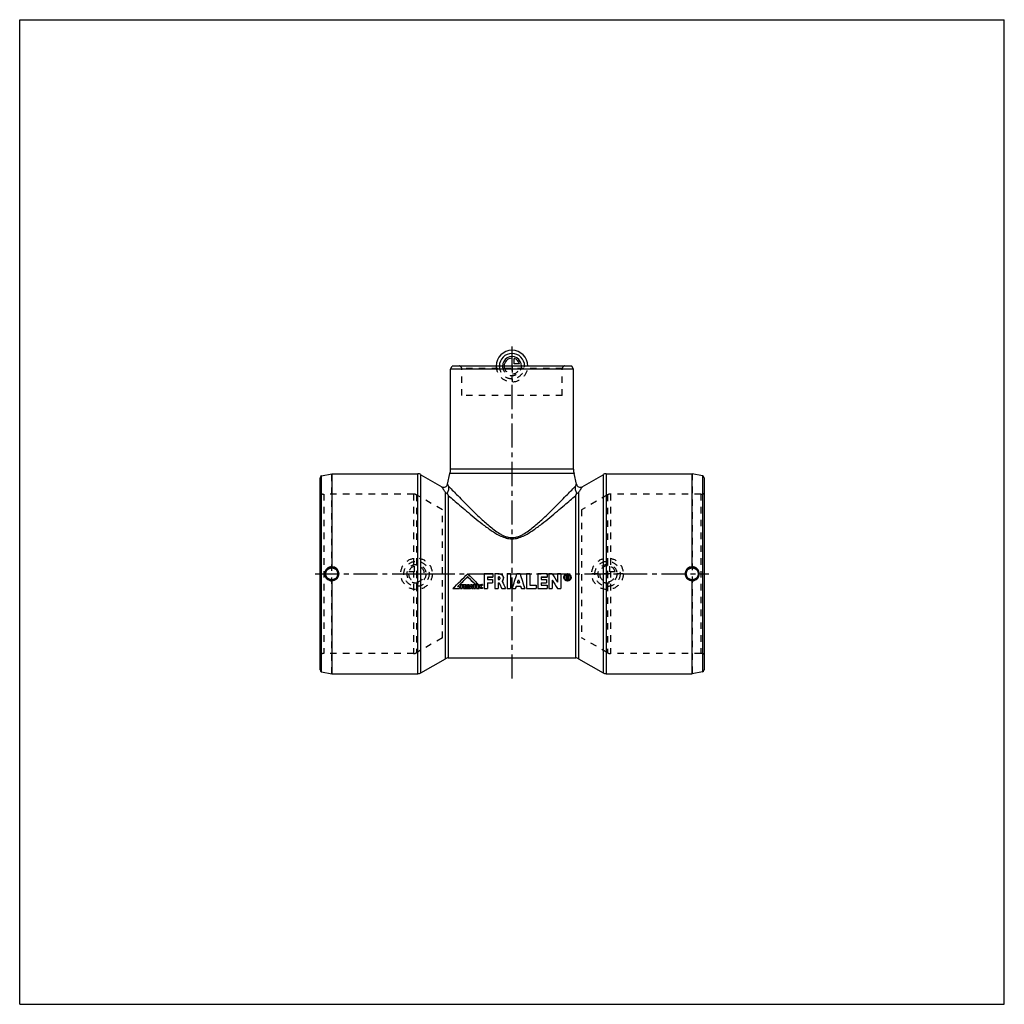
# Model space of a CAD drawing. Header units: millimetres. Extents: x 0 to 1000, y 0 to 1000.
import ezdxf

# ---------------------------------------------------------------- set-up
doc = ezdxf.new("R2010")
doc.units = ezdxf.units.MM
doc.header["$LTSCALE"] = 65.185185
doc.linetypes.add('CENTER', pattern=[0.6, 0.375, -0.075, 0.075, -0.075])
doc.linetypes.add('HIDDEN', pattern=[0.2, 0.1, -0.1])
doc.layers.get('0').update_dxf_attribs({"linetype": 'CONTINUOUS'})
for name, color, linetype in [('ACHSEN_S', 7, 'CONTINUOUS'), ('KOERPER', 7, 'CONTINUOUS'), ('KONST.EL_MIT_GEO', 7, 'CONTINUOUS'), ('KONSTR_EL', 7, 'CONTINUOUS'), ('KURVEN', 7, 'CONTINUOUS')]:
    doc.layers.add(name, color=color, linetype=linetype)

msp = doc.modelspace()

# ---------------------------------------------------------------- linework, layer by layer
at = {"color": 7, "linetype": 'Continuous'}
for p, q in [((0, 0), (0, 1000)), ((0, 1000), (1000, 1000)), ((1000, 0), (1000, 1000)), ((0, 0), (1000, 0))]:
    msp.add_line(p, q, dxfattribs=at)
at = {"layer": 'ACHSEN_S', "color": 40, "linetype": 'CENTER'}
for p, q in [((500, 330.8), (500, 668.5)), ((300, 437.2), (700, 437.2))]:
    msp.add_line(p, q, dxfattribs=at)
at = {"layer": 'KOERPER', "color": 7, "linetype": 'Continuous'}
for p, q in [((437.5, 645.2), (439.2, 648.2)), ((562.5, 645.2), (437.5, 645.2)), ((560.8, 648.2), (439.2, 648.2)), ((562.5, 645.2), (560.8, 648.2)), ((317, 538.8), (317, 444.3)), ((317, 538.8), (404.4, 538.8)), ((407.4, 537.9), (428.7, 525.6)), ((683, 444.3), (683, 538.8)), ((317, 430.2), (317, 335.8)), ((683, 335.8), (683, 430.2)), ((407.4, 336.6), (432.3, 350.9)), ((435.3, 351.8), (564.7, 351.8)), ((317, 335.8), (404.4, 335.8))]:
    msp.add_line(p, q, dxfattribs=at)
at = {"layer": 'KOERPER', "color": 8, "linetype": 'HIDDEN'}
for p, q in [((448.9, 618.2), (448.9, 645.8)), ((551.1, 618.2), (551.1, 645.8)), ((551.1, 618.2), (448.9, 618.2)), ((429.3, 502.2), (403, 517.4)), ((597, 517.4), (570.7, 502.2)), ((429.3, 372.2), (429.3, 502.2)), ((570.7, 502.2), (570.7, 372.2)), ((429.3, 372.2), (403, 357.1)), ((597, 357.1), (570.7, 372.2))]:
    msp.add_line(p, q, dxfattribs=at)
at = {"layer": 'KOERPER', "color": 7, "linetype": 'Continuous'}
for centre, start, end in [((316.9, 437.3), 89.4683, 180.0576), ((317, 437.3), 359.9441, 89.9434), ((683, 437.3), 90.0566, 180.0559), ((683.1, 437.3), 359.9424, 90.5317), ((316.9, 437.2), 179.9424, 270.5317), ((317, 437.2), 270.0566, 0.0559), ((683, 437.2), 179.9441, 269.9434), ((683.1, 437.2), 269.4683, 0.0576)]:
    msp.add_arc(centre, 7.09, start, end, dxfattribs=at)
at = {"layer": 'KONST.EL_MIT_GEO', "color": 7, "linetype": 'Continuous'}
for p, q in [((437.5, 543.4), (437.5, 645.2)), ((562.5, 543.4), (562.5, 645.2)), ((562.5, 543.4), (437.5, 543.4)), ((404.4, 335.8), (404.4, 538.8)), ((407.4, 336.6), (407.4, 537.9)), ((434.6, 528.2), (437, 539.1)), ((563, 539.1), (437, 539.1)), ((565.4, 528.2), (563, 539.1)), ((571.3, 525.6), (592.6, 537.9)), ((592.6, 537.9), (592.6, 336.6)), ((595.6, 538.8), (683, 538.8)), ((595.6, 538.8), (595.6, 335.8)), ((436, 525.8), (434.6, 528.2)), ((435.1, 527.4), (434.9, 527.8)), ((565.4, 528.2), (564, 525.8)), ((565.4, 528.2), (565.3, 528.1)), ((565.4, 528.2), (565.4, 528.2)), ((432.3, 350.9), (432.3, 519.9)), ((435.3, 516.8), (435.3, 351.8)), ((564.7, 351.8), (564.7, 516.8)), ((567.7, 519.9), (567.7, 350.9)), ((567.7, 350.9), (592.6, 336.6)), ((595.6, 335.8), (683, 335.8))]:
    msp.add_line(p, q, dxfattribs=at)
at = {"layer": 'KONST.EL_MIT_GEO', "color": 8, "linetype": 'HIDDEN'}
for p, q in [((553.6, 648.2), (446.4, 648.2)), ((551.1, 645.8), (448.9, 645.8)), ((434.7, 528.2), (434.7, 528.1)), ((564.9, 527.4), (565, 527.6)), ((565.2, 527.9), (565.3, 528.1)), ((565.3, 528.1), (565.3, 528.2)), ((565.4, 528.2), (565.4, 528.2))]:
    msp.add_line(p, q, dxfattribs=at)
at = {"layer": 'KONST.EL_MIT_GEO', "color": 7, "linetype": 'Continuous'}
msp.add_lwpolyline([(434.8, 527.9), (434.7, 528.1), (434.7, 528.2), (434.6, 528.2), (434.6, 528.2)], dxfattribs=at)
at = {"layer": 'KONST.EL_MIT_GEO', "color": 8, "linetype": 'HIDDEN'}
msp.add_lwpolyline([(434.6, 528.2), (434.6, 528.2), (434.6, 528.2)], dxfattribs=at)
for centre, radius, start, end in [((446.4, 645.8), 2.5, 0, 90), ((553.6, 645.8), 2.5, 90, 180), ((436.3, 525.6), 6.96, 234.6589, 252.0441), ((502.2, 553.6), 76.4, 206.9996, 208.7944), ((497.9, 553.6), 76.3, 331.2047, 333.0018), ((563.7, 525.5), 6.93, 287.9191, 305.3776)]:
    msp.add_arc(centre, radius, start, end, dxfattribs=at)
at = {"layer": 'KONST.EL_MIT_GEO', "color": 7, "linetype": 'Continuous'}
for centre, radius, start, end in [((417.5, 543.4), 20, 347.5295, 360), ((582.5, 543.4), 20, 180, 192.4705), ((404.4, 532.8), 6, 60, 90), ((595.6, 532.8), 6, 90, 120), ((430.7, 529.1), 4, 240, 347.5296), ((569.3, 529.1), 4, 192.4704, 300), ((436.3, 525.5), 6.93, 234.6223, 252.0811), ((502.1, 553.6), 76.3, 206.9982, 208.7953), ((497.8, 553.6), 76.4, 331.2056, 333.0004), ((563.7, 525.6), 6.96, 287.9559, 305.3411), ((435.3, 345.8), 6, 90, 120), ((564.7, 345.8), 6, 60, 90), ((404.4, 341.8), 6, 270, 300), ((595.6, 341.8), 6, 240, 270)]:
    msp.add_arc(centre, radius, start, end, dxfattribs=at)
for points, knots in [([(432.3, 519.9), (432.1, 520.3), (431.6, 521.1), (430.8, 522.3), (430.2, 523.3), (429.8, 524), (429.5, 524.5), (429.3, 524.8), (429.1, 525), (429, 525.2), (428.9, 525.4), (428.8, 525.5), (428.8, 525.6), (428.7, 525.6), (428.7, 525.6), (428.7, 525.6)], [0, 0, 0, 0, 0.22332, 0.42194, 0.59396, 0.73761, 0.79828, 0.85126, 0.89639, 0.93352, 0.96253, 0.98332, 0.99061, 0.99582, 1, 1, 1, 1]), ([(434.2, 519), (434.4, 519.4), (435, 520.4), (435.6, 522), (436, 523.9), (436, 525.2), (436, 525.8)], [0, 0, 0, 0, 0.20777, 0.4561, 0.72712, 1, 1, 1, 1]), ([(436, 525.8), (439, 522.7), (444.1, 517.4), (451.8, 509.6), (457.9, 503.5), (463.3, 498.2), (467.6, 494.2), (472.2, 490), (476.9, 485.9), (481.9, 481.8), (486.4, 478.7), (490.2, 476.5), (493.3, 475.1), (496.6, 474.2), (500, 473.8), (503.4, 474.2), (506.7, 475.1), (509.8, 476.5), (513.6, 478.7), (518.1, 481.8), (523.1, 485.9), (527.8, 490), (532.4, 494.2), (536.7, 498.2), (542.1, 503.5), (548.2, 509.6), (555.9, 517.4), (561, 522.7), (564, 525.8)], [0, 0, 0, 0, 0.07663, 0.13298, 0.19721, 0.2316, 0.26722, 0.30391, 0.34152, 0.37998, 0.41922, 0.43914, 0.45926, 0.47956, 0.5, 0.52043, 0.54074, 0.56087, 0.58079, 0.62003, 0.65848, 0.6961, 0.73278, 0.7684, 0.80279, 0.86703, 0.92338, 1, 1, 1, 1]), ([(564, 525.8), (564, 525.2), (564, 523.9), (564.4, 522), (565, 520.4), (565.6, 519.4), (565.8, 519)], [0, 0, 0, 0, 0.27289, 0.5439, 0.79223, 1, 1, 1, 1]), ([(571.3, 525.6), (571.3, 525.6), (571.3, 525.6), (571.2, 525.6), (571.2, 525.5), (571.1, 525.4), (571, 525.2), (570.9, 525), (570.7, 524.8), (570.5, 524.5), (570.2, 524), (569.8, 523.3), (569.2, 522.3), (568.4, 521.1), (567.9, 520.3), (567.7, 519.9)], [0, 0, 0, 0, 0.00418, 0.00939, 0.01668, 0.03747, 0.06648, 0.10361, 0.14873, 0.20171, 0.26238, 0.40603, 0.57805, 0.77667, 1, 1, 1, 1]), ([(435.3, 516.8), (439.1, 513.5), (445.2, 508.2), (454, 500.8), (461.6, 494.4), (468.4, 488.9), (474.2, 484.6), (478.7, 481.3), (483.5, 478.2), (488.6, 475.5), (493.2, 473.7), (497, 472.9), (500, 472.7), (503, 472.9), (506.8, 473.7), (511.4, 475.5), (516.5, 478.2), (521.3, 481.3), (525.8, 484.6), (531.6, 488.9), (538.4, 494.4), (546, 500.8), (554.8, 508.2), (560.9, 513.5), (564.7, 516.8)], [0, 0, 0, 0, 0.09527, 0.15353, 0.21667, 0.28355, 0.31814, 0.35337, 0.38921, 0.42562, 0.46258, 0.48125, 0.49999, 0.51874, 0.53741, 0.57437, 0.61078, 0.64662, 0.68186, 0.71644, 0.78333, 0.84647, 0.90473, 1, 1, 1, 1])]:
    msp.add_open_spline(points, degree=3, knots=knots, dxfattribs=at)
at = {"layer": 'KONSTR_EL', "color": 7, "linetype": 'Continuous'}
for p, q in [((305, 339.7), (305, 534.8)), ((306.6, 536.7), (317, 538.8)), ((306.6, 337.8), (306.6, 536.7)), ((693.4, 536.7), (683, 538.8)), ((693.4, 536.7), (693.4, 337.8)), ((695, 534.8), (695, 339.7)), ((455, 437.4), (455, 437.4)), ((471.6, 437.4), (480.7, 437.4)), ((471.6, 437.4), (480.7, 437.4)), ((471.6, 437.4), (471.6, 422.4)), ((475, 433.9), (480.7, 433.9)), ((475, 433.9), (475, 431.5)), ((475, 431.5), (480.1, 431.5)), ((475, 431.5), (480.1, 431.5)), ((480.1, 431.5), (480.1, 428.1)), ((480.7, 437.4), (480.7, 433.9)), ((482.4, 437.4), (486.7, 437.4)), ((482.4, 437.4), (486.7, 437.4)), ((482.4, 437.4), (482.4, 422.4)), ((485.8, 433.9), (486.7, 433.9)), ((485.8, 433.9), (485.8, 431.5)), ((485.8, 431.5), (486.7, 431.5)), ((485.8, 431.5), (486.7, 431.5)), ((486.7, 437.4), (486.7, 437.4)), ((486.7, 431.5), (486.7, 431.5)), ((495.1, 437.4), (498.5, 437.4)), ((495.1, 437.4), (498.5, 437.4)), ((495.1, 437.4), (495.1, 422.4)), ((498.5, 437.4), (498.5, 422.4)), ((505, 437.4), (508.2, 437.4)), ((505, 437.4), (508.2, 437.4)), ((505, 437.4), (505, 437.4)), ((508.2, 437.4), (508.2, 437.4)), ((514.7, 437.4), (518.1, 437.4)), ((514.7, 437.4), (518.1, 437.4)), ((514.7, 437.4), (514.7, 422.4)), ((518.1, 437.4), (518.1, 425.7)), ((526.1, 437.4), (535.7, 437.4)), ((526.1, 437.4), (535.7, 437.4)), ((526.1, 437.4), (526.1, 422.4)), ((529.5, 433.9), (535.7, 433.9)), ((529.5, 433.9), (529.5, 431.5)), ((529.5, 431.5), (535.1, 431.5)), ((529.5, 431.5), (535.1, 431.5)), ((535.1, 431.5), (535.1, 428.1)), ((535.7, 437.4), (535.7, 433.9)), ((537.4, 437.4), (540.8, 437.4)), ((537.4, 437.4), (540.8, 437.4)), ((537.4, 437.4), (537.4, 422.4)), ((540.8, 437.4), (540.8, 437.4)), ((540.8, 430.9), (540.8, 422.4)), ((546.1, 437.4), (549.5, 437.4)), ((546.1, 437.4), (549.5, 437.4)), ((546.1, 437.4), (546.1, 428.7)), ((549.5, 437.4), (549.5, 422.4)), ((552.6, 433.6), (552.6, 433.7)), ((553.5, 433.7), (553.5, 433.6)), ((555.5, 435.7), (556.3, 435.7)), ((555.5, 435.7), (555.5, 431.6)), ((555.5, 435.6), (556.3, 435.6)), ((555.5, 431.6), (556, 431.6)), ((556, 435.1), (556.3, 435.1)), ((556, 435.1), (556, 433.9)), ((556, 434), (556.3, 434)), ((556, 433.9), (556.3, 433.9)), ((556, 433.3), (556.3, 433.3)), ((556, 433.3), (556, 431.6)), ((556.3, 435.7), (556.3, 435.6)), ((556.3, 434), (556.3, 433.9)), ((556.6, 434.8), (556.6, 434.2)), ((556.7, 431.6), (557.3, 431.6)), ((557.2, 434.8), (557.2, 434.2)), ((559.1, 433.6), (559.1, 433.7)), ((560, 433.7), (560, 433.6)), ((440, 422.4), (446.7, 422.4)), ((440, 422.4), (440, 422.4)), ((444.8, 424.2), (446.7, 424.2)), ((444.9, 424.2), (446.7, 424.2)), ((446.7, 424.2), (446.7, 422.4)), ((447.8, 426.3), (450.4, 426.3)), ((447.8, 426.3), (450.4, 426.3)), ((447.8, 426.3), (447.8, 422.4)), ((447.8, 422.4), (449.3, 422.4)), ((449.3, 425.3), (450.4, 425.3)), ((449.3, 425.3), (449.3, 424.7)), ((449.3, 424.8), (450.3, 424.8)), ((449.3, 424.7), (450.3, 424.7)), ((449.3, 423.8), (450.3, 423.8)), ((449.3, 423.8), (449.3, 422.4)), ((450.3, 424.8), (450.3, 423.8)), ((450.4, 426.3), (450.4, 425.3)), ((450.8, 426.3), (452.5, 426.3)), ((450.8, 426.3), (452.5, 426.3)), ((450.8, 426.3), (450.8, 422.4)), ((450.8, 422.4), (452.3, 422.4)), ((452.3, 425.5), (452.3, 425.5)), ((452.3, 425.5), (452.3, 424.5)), ((452.3, 423.9), (452.3, 422.4)), ((452.5, 426.3), (452.5, 426.3)), ((452.7, 424.7), (452.7, 424.6)), ((452.9, 422.4), (454.5, 422.4)), ((453.8, 426), (453.8, 425.9)), ((454.5, 422.4), (454.5, 422.4)), ((454.8, 426.3), (456.3, 426.3)), ((454.8, 426.3), (456.3, 426.3)), ((454.8, 426.3), (454.8, 422.4)), ((454.8, 422.4), (456.3, 422.4)), ((456.3, 426.3), (456.3, 422.4)), ((456.6, 422.4), (458, 422.4)), ((457.7, 426.3), (459.4, 426.3)), ((457.7, 426.3), (459.4, 426.3)), ((457.7, 426.3), (457.7, 426.3)), ((458.1, 422.9), (459, 422.9)), ((458.3, 423.8), (458.8, 423.8)), ((458.3, 423.7), (458.8, 423.7)), ((459.1, 422.4), (460.5, 422.4)), ((459.4, 426.3), (459.4, 426.3)), ((460.5, 426.3), (463.7, 426.3)), ((460.5, 426.3), (463.7, 426.3)), ((460.5, 426.3), (460.5, 425.3)), ((460.5, 425.3), (461.3, 425.3)), ((461.3, 425.3), (461.3, 422.4)), ((461.3, 422.4), (462.8, 422.4)), ((462.4, 426.9), (465.4, 426.9)), ((462.8, 425.3), (463.7, 425.3)), ((462.8, 425.3), (462.8, 422.4)), ((463.7, 426.3), (463.7, 425.3)), ((464, 426.3), (466.6, 426.3)), ((464, 426.3), (466.6, 426.3)), ((464, 426.3), (464, 422.4)), ((464, 422.4), (466.6, 422.4)), ((465.4, 427), (465.4, 426.9)), ((465.5, 425.3), (466.6, 425.3)), ((465.5, 425.3), (465.5, 424.8)), ((465.5, 424.9), (466.5, 424.9)), ((465.5, 424.8), (466.5, 424.8)), ((465.5, 423.9), (466.5, 423.9)), ((465.5, 423.9), (465.5, 423.4)), ((465.5, 423.4), (466.6, 423.4)), ((465.5, 423.4), (466.6, 423.4)), ((466.5, 424.9), (466.5, 423.9)), ((466.6, 426.3), (466.6, 425.3)), ((466.6, 423.4), (466.6, 422.4)), ((467.5, 425.8), (467.5, 425.8)), ((468.7, 423.6), (468.7, 423.5)), ((469, 426.4), (469, 426.3)), ((469.3, 423.3), (469.3, 423.3)), ((469.5, 426.4), (469.5, 426.3)), ((469.6, 423.3), (469.6, 423.3)), ((469.9, 426.3), (469.9, 425.3)), ((469.9, 423.4), (469.9, 422.4)), ((471.6, 422.4), (475, 422.4)), ((475, 428.1), (480.1, 428.1)), ((475, 428.1), (475, 422.4)), ((482.4, 422.4), (485.8, 422.4)), ((485.8, 428.1), (486.9, 428.1)), ((485.8, 428.1), (485.8, 422.4)), ((489.6, 422.4), (493.4, 422.4)), ((493.4, 422.4), (493.4, 422.4)), ((495.1, 422.4), (498.5, 422.4)), ((500.2, 422.4), (503.7, 422.4)), ((504.5, 424.7), (508.7, 424.7)), ((505.6, 428.2), (507.6, 428.2)), ((505.6, 428.1), (507.6, 428.1)), ((509.5, 422.4), (513, 422.4)), ((514.7, 422.4), (524.4, 422.4)), ((518.1, 425.8), (524.4, 425.8)), ((518.1, 425.7), (524.4, 425.7)), ((524.4, 425.8), (524.4, 422.4)), ((526.1, 422.4), (535.7, 422.4)), ((529.5, 428.1), (535.1, 428.1)), ((529.5, 428.1), (529.5, 425.7)), ((529.5, 425.8), (535.7, 425.8)), ((529.5, 425.7), (535.7, 425.7)), ((535.7, 425.8), (535.7, 422.4)), ((537.4, 422.4), (540.8, 422.4)), ((546.1, 422.4), (549.5, 422.4)), ((306.6, 337.8), (317, 335.8)), ((693.4, 337.8), (683, 335.8))]:
    msp.add_line(p, q, dxfattribs=at)
at = {"layer": 'KONSTR_EL', "color": 8, "linetype": 'HIDDEN'}
for p, q in [((317, 335.8), (317, 538.8)), ((683, 538.8), (683, 335.8)), ((308.8, 518.2), (308.8, 356.2)), ((400, 518.2), (308.8, 518.2)), ((400, 518.2), (400, 356.2)), ((403, 517.4), (403, 357.1)), ((597, 517.4), (597, 357.1)), ((691.9, 518.2), (600, 518.2)), ((600, 518.2), (600, 356.2)), ((691.9, 518.2), (691.9, 356.2)), ((455, 434.4), (455, 434.4)), ((475, 434), (480.7, 434)), ((475, 434), (475, 433.9)), ((485.8, 434), (486.7, 434)), ((485.8, 434), (485.8, 433.9)), ((486.7, 434), (486.7, 433.9)), ((487.9, 432.8), (487.9, 432.7)), ((491.3, 432.8), (491.3, 432.7)), ((506.6, 431.2), (506.6, 431.1)), ((529.5, 434), (535.7, 434)), ((529.5, 434), (529.5, 433.9)), ((540.8, 430.9), (540.8, 430.9)), ((552.6, 433.7), (552.6, 433.7)), ((553.5, 433.7), (553.5, 433.6)), ((555.5, 431.7), (556, 431.7)), ((556, 435.1), (556.3, 435.1)), ((556, 435.1), (556, 435.1)), ((556, 433.4), (556.3, 433.4)), ((556, 433.4), (556, 433.3)), ((556.3, 435.1), (556.3, 435.1)), ((556.3, 433.4), (556.3, 433.3)), ((556.6, 434.8), (556.6, 434.8)), ((556.7, 431.7), (557.3, 431.7)), ((556.7, 431.7), (556.7, 431.6)), ((556.9, 433.6), (556.9, 433.5)), ((557.2, 434.8), (557.2, 434.8)), ((557.3, 431.7), (557.3, 431.6)), ((559.1, 433.7), (559.1, 433.6)), ((560, 433.7), (560, 433.7)), ((440, 422.4), (446.7, 422.4)), ((444.8, 424.2), (444.9, 424.2)), ((444.8, 424.2), (444.8, 424.2)), ((447.8, 422.4), (449.3, 422.4)), ((449.3, 425.4), (450.4, 425.4)), ((449.3, 425.4), (449.3, 425.3)), ((449.3, 423.9), (450.3, 423.9)), ((449.3, 423.9), (449.3, 423.8)), ((450.8, 422.4), (452.3, 422.4)), ((452.3, 425.5), (452.3, 425.5)), ((452.3, 425.5), (452.3, 425.5)), ((452.3, 425.5), (452.3, 425.5)), ((452.3, 423.9), (452.3, 423.9)), ((452.7, 425.4), (452.7, 425.3)), ((452.8, 425), (452.8, 425)), ((452.9, 422.4), (454.5, 422.4)), ((452.9, 422.4), (452.9, 422.4)), ((453.4, 424.1), (453.4, 424.1)), ((454.1, 424.5), (454.1, 424.5)), ((454.3, 425.1), (454.3, 425.1)), ((454.8, 422.4), (456.3, 422.4)), ((456.6, 422.4), (458, 422.4)), ((456.6, 422.4), (456.6, 422.4)), ((458, 422.4), (458, 422.4)), ((458.1, 423), (459, 423)), ((458.1, 423), (458.1, 422.9)), ((458.3, 423.8), (458.3, 423.7)), ((458.6, 425.2), (458.6, 425.2)), ((458.8, 423.8), (458.8, 423.7)), ((459, 423), (459, 422.9)), ((459.1, 422.4), (460.5, 422.4)), ((459.1, 422.4), (459.1, 422.4)), ((460.5, 425.3), (461.3, 425.3)), ((460.5, 422.4), (460.5, 422.4)), ((461.3, 425.3), (461.3, 425.3)), ((461.3, 422.4), (462.8, 422.4)), ((462.4, 427), (465.4, 427)), ((462.4, 427), (462.4, 426.9)), ((462.8, 425.3), (463.7, 425.3)), ((462.8, 425.3), (462.8, 425.3)), ((464, 422.4), (466.6, 422.4)), ((465.5, 425.4), (466.6, 425.4)), ((465.5, 425.4), (465.5, 425.3)), ((465.5, 424), (466.5, 424)), ((465.5, 424), (465.5, 423.9)), ((466.9, 424.4), (466.9, 424.3)), ((467.1, 423.5), (467.1, 423.4)), ((467.6, 422.8), (467.6, 422.7)), ((468.3, 422.4), (468.3, 422.4)), ((468.5, 424.4), (468.5, 424.3)), ((468.7, 425.2), (468.7, 425.1)), ((469.1, 422.3), (469.1, 422.3)), ((469.4, 425.5), (469.4, 425.4)), ((469.5, 422.4), (469.5, 422.3)), ((469.6, 425.4), (469.6, 425.4)), ((471.6, 422.4), (475, 422.4)), ((475, 428.2), (480.1, 428.2)), ((475, 428.2), (475, 428.1)), ((482.4, 422.4), (485.8, 422.4)), ((485.8, 428.2), (486.9, 428.2)), ((485.8, 428.2), (485.8, 428.1)), ((486.9, 428.2), (486.9, 428.1)), ((489.6, 422.4), (493.4, 422.4)), ((489.6, 422.4), (489.6, 422.4)), ((490, 429.6), (490, 429.5)), ((495.1, 422.4), (498.5, 422.4)), ((500.2, 422.4), (503.7, 422.4)), ((500.2, 422.4), (500.2, 422.4)), ((503.7, 422.4), (503.7, 422.4)), ((504.5, 424.8), (508.7, 424.8)), ((504.5, 424.8), (504.5, 424.7)), ((505.6, 428.2), (505.6, 428.2)), ((505.6, 428.2), (505.6, 428.1)), ((507.6, 428.2), (507.6, 428.2)), ((507.6, 428.2), (507.6, 428.1)), ((508.7, 424.8), (508.7, 424.7)), ((509.5, 422.4), (513, 422.4)), ((509.5, 422.4), (509.5, 422.4)), ((513, 422.4), (513, 422.4)), ((514.7, 422.4), (524.4, 422.4)), ((526.1, 422.4), (535.7, 422.4)), ((529.5, 428.2), (535.1, 428.2)), ((529.5, 428.2), (529.5, 428.1)), ((537.4, 422.4), (540.8, 422.4)), ((546.1, 422.4), (549.5, 422.4)), ((546.1, 422.4), (546.1, 422.4)), ((400, 356.2), (308.8, 356.2)), ((691.9, 356.2), (600, 356.2))]:
    msp.add_line(p, q, dxfattribs=at)
at = {"layer": 'KONSTR_EL', "color": 7, "linetype": 'Continuous'}
for centre, radius in [((317, 437.2), 7.05), ((317, 437.2), 6.05), ((683, 437.2), 7.05), ((683, 437.2), 6.05)]:
    msp.add_circle(centre, radius, dxfattribs=at)
for centre, radius, start, end in [((307, 534.8), 2, 101, 180), ((693, 534.8), 2, 0, 79), ((486.7, 432.7), 4.61, 316.0945, 0.0739), ((556.4, 433.6), 3.74, 175.8654, 179.3841), ((556.4, 433.6), 2.87, 180.0056, 183.0089), ((556.3, 433.6), 2.87, 356.9905, 359.9944), ((556.3, 433.6), 3.74, 0.6159, 4.1346), ((469, 422.6), 3.8, 76.0137, 82.5671), ((469, 422.5), 3.8, 76.0141, 82.5673), ((469.2, 423.7), 1.73, 68.087, 77.6057), ((469.4, 424.4), 1.1, 294.3759, 295.5111), ((307, 339.7), 2, 180, 259), ((693, 339.7), 2, 281, 360)]:
    msp.add_arc(centre, radius, start, end, dxfattribs=at)
at = {"layer": 'KONSTR_EL', "color": 8, "linetype": 'HIDDEN'}
for centre, radius, start, end in [((308.8, 528.2), 10, 247.6684, 270), ((400, 512.2), 6, 60, 90), ((600, 512.2), 6, 90, 120), ((691.9, 528.2), 10, 270, 288.1949), ((486.7, 432.8), 1.22, 357.649, 359.9999), ((486.7, 432.8), 4.61, 316.0965, 0.0744), ((486.6, 432.8), 4.66, 359.9991, 0.7553), ((556.4, 433.7), 3.74, 176.4539, 179.9971), ((556.4, 433.7), 2.87, 180.0027, 183.7735), ((556.3, 434.3), 0.287, 353.9289, 359.9879), ((556.3, 433.7), 2.86, 358.9481, 359.9998), ((556.3, 433.7), 3.74, 0.0029, 3.5461), ((452, 425), 0.784, 357.2549, 0.0345), ((470.8, 424.4), 2.36, 179.9975, 180.6326), ((470.5, 424.4), 2.06, 180.5688, 184.296), ((469.2, 423.7), 1.73, 68.0866, 77.6054), ((308.8, 346.2), 10, 90, 112.3316), ((400, 362.2), 6, 270, 300), ((600, 362.2), 6, 240, 270), ((691.9, 346.2), 10, 71.8051, 90)]:
    msp.add_arc(centre, radius, start, end, dxfattribs=at)
at = {"layer": 'KONSTR_EL', "color": 7, "linetype": 'Continuous'}
for centre, major_axis, ratio, start_param, end_param in [((440, 437.2), (85.5, 85.5), 0.08749, -1.65806, -1.48233), ((440, 437.2), (85.2, 85.2), 0.08749, -1.65806, -1.48171), ((443, 437.2), (85.5, 85.5), 0.08749, -1.63629, -1.51729), ((470, 437.2), (85.5, -85.5), 0.08749, -1.65926, -1.53745), ((470, 437.2), (85.2, -85.2), 0.08749, -1.65988, -1.53764), ((467, 437.2), (85.5, -85.5), 0.08749, -1.6243, -1.53745), ((500.2, 437.2), (27.4, 85.5), 0.05117, -1.72891, -1.55256), ((500.2, 437.2), (27.5, 85.8), 0.05117, -1.72891, -1.55318), ((503.7, 437.2), (27.5, 85.8), 0.05117, -1.66124, -1.62568), ((509.5, 437.2), (-27.5, 85.8), 0.05117, -4.65751, -4.62195), ((513, 437.2), (-27.5, 85.8), 0.05117, 1.55318, 1.72891), ((513, 437.2), (-27.4, 85.5), 0.05117, 1.55256, 1.72891), ((550.2, 437.2), (-53.2, 85.7), 0.07852, 1.52091, 1.62187), ((550.2, 437.2), (-53, 85.4), 0.07852, 1.52028, 1.62161), ((546.1, 437.2), (-53.2, 85.7), 0.07852, -4.68685, -4.58655), ((558.8, 437.2), (-18.8, 85.8), 0.03674, -4.67489, -4.65496), ((559.3, 437.2), (-18.8, 85.8), 0.03674, -4.67714, -4.65496), ((452.9, 437.2), (-36.6, 85.8), 0.06337, -4.58275, -4.56488), ((454.5, 437.2), (-50.3, 85.7), 0.07652, -4.60319, -4.58272), ((454.5, 437.2), (-50.1, 85.4), 0.07652, -4.60281, -4.58272), ((456.6, 437.2), (24.6, 85.8), 0.04656, -1.732, -1.68581), ((456.6, 437.2), (24.5, 85.5), 0.04656, -1.732, -1.68564), ((458, 437.2), (16.1, 85.8), 0.03201, -1.73931, -1.73251), ((458, 437.2), (16.6, 85.8), 0.03277, -1.72288, -1.70576), ((459.1, 437.2), (-17, 85.8), 0.03352, -4.57773, -4.56062), ((459.1, 437.2), (-16.1, 85.8), 0.03201, -4.55068, -4.54388), ((460.5, 437.2), (-24.5, 85.8), 0.04644, -4.5973, -4.55111), ((460.5, 437.2), (-24.4, 85.5), 0.04644, -4.59746, -4.55111), ((489.6, 437.2), (-39.6, 85.8), 0.06681, -4.63637, -4.56869), ((493.4, 437.2), (-39.6, 85.8), 0.06681, -4.65282, -4.56869), ((493.4, 437.2), (-39.5, 85.5), 0.06681, -4.65261, -4.56869), ((503.7, 437.2), (27.5, 85.8), 0.05117, -1.72891, -1.70087), ((509.5, 437.2), (-27.5, 85.8), 0.05117, -4.58232, -4.55427)]:
    msp.add_ellipse(centre, major_axis=major_axis, ratio=ratio, start_param=start_param, end_param=end_param, dxfattribs=at)
at = {"layer": 'KONSTR_EL', "color": 8, "linetype": 'HIDDEN'}
for centre, major_axis, ratio, start_param, end_param in [((443, 437.2), (85.2, 85.2), 0.08749, -1.63621, -1.5168), ((467, 437.2), (85.2, -85.2), 0.08749, -1.6248, -1.53764), ((503.7, 437.2), (27.4, 85.5), 0.05117, -1.661, -1.62531), ((509.5, 437.2), (-27.4, 85.5), 0.05117, -4.65787, -4.62219), ((546.1, 437.2), (-53, 85.4), 0.07852, -4.6872, -4.58655), ((558.8, 437.2), (-18.7, 85.5), 0.03674, -4.67535, -4.65534), ((559.3, 437.2), (-18.7, 85.5), 0.03674, 1.60558, 1.62784), ((452.9, 437.2), (-36.5, 85.5), 0.06337, -4.58281, -4.56488), ((454.5, 437.2), (-50.1, 85.4), 0.07652, -4.60326, -4.60281), ((458, 437.2), (16.1, 85.5), 0.03201, -1.73931, -1.73248), ((458, 437.2), (16.5, 85.5), 0.03277, -1.72282, -1.70565), ((459.1, 437.2), (-16.9, 85.5), 0.03352, -4.57785, -4.56067), ((459.1, 437.2), (-16.1, 85.5), 0.03201, -4.5507, -4.54388), ((489.6, 437.2), (-39.5, 85.5), 0.06681, -4.6366, -4.56869), ((493.4, 437.2), (-39.5, 85.5), 0.06681, -4.65312, -4.65261), ((503.7, 437.2), (27.4, 85.5), 0.05117, -1.72891, -1.70077), ((509.5, 437.2), (-27.4, 85.5), 0.05117, -4.58241, -4.55427)]:
    msp.add_ellipse(centre, major_axis=major_axis, ratio=ratio, start_param=start_param, end_param=end_param, dxfattribs=at)
at = {"layer": 'KONSTR_EL', "color": 7, "linetype": 'Continuous'}
for points, knots in [([(486.7, 437.4), (487.3, 437.4), (488.5, 437.1), (490, 436.1), (491.1, 434.5), (491.3, 433.3), (491.3, 432.7)], [0, 0, 0, 0, 0.25001, 0.50007, 0.75012, 1, 1, 1, 1]), ([(486.7, 437.4), (487.3, 437.4), (488.5, 437.2), (490, 436.1), (491, 434.6), (491.3, 433.4), (491.3, 432.8)], [0, 0, 0, 0, 0.25001, 0.50006, 0.75011, 1, 1, 1, 1]), ([(487.9, 432.7), (487.9, 432.9), (487.8, 433.2), (487.6, 433.6), (487.2, 433.9), (486.8, 433.9), (486.7, 433.9)], [0, 0, 0, 0, 0.24987, 0.49984, 0.74989, 1, 1, 1, 1]), ([(486.7, 431.5), (486.8, 431.5), (487.2, 431.6), (487.6, 431.8), (487.8, 432.2), (487.9, 432.5), (487.9, 432.7)], [0, 0, 0, 0, 0.25019, 0.50022, 0.75013, 1, 1, 1, 1]), ([(486.7, 431.5), (486.8, 431.5), (487.2, 431.6), (487.5, 431.9), (487.8, 432.2), (487.9, 432.6), (487.9, 432.7)], [0, 0, 0, 0, 0.25018, 0.50022, 0.75013, 1, 1, 1, 1]), ([(552.6, 433.9), (552.7, 434.4), (552.9, 435.3), (553.7, 436.4), (554.9, 437.2), (556.3, 437.4), (557.7, 437.2), (558.9, 436.4), (559.7, 435.3), (560, 434.4), (560, 433.9)], [0, 0, 0, 0, 0.12499, 0.25, 0.37501, 0.5, 0.62499, 0.75, 0.87501, 1, 1, 1, 1]), ([(552.6, 433.9), (552.7, 434.4), (552.9, 435.3), (553.7, 436.5), (554.9, 437.2), (556.3, 437.5), (557.7, 437.2), (558.9, 436.5), (559.7, 435.3), (560, 434.4), (560, 433.9)], [0, 0, 0, 0, 0.12499, 0.25001, 0.37501, 0.5, 0.62499, 0.74999, 0.87501, 1, 1, 1, 1]), ([(560, 433.6), (560, 433.1), (559.8, 432.2), (559, 430.9), (557.8, 430.1), (556.3, 429.8), (554.9, 430.1), (553.6, 430.9), (552.8, 432.2), (552.6, 433.1), (552.6, 433.6)], [0, 0, 0, 0, 0.12498, 0.24992, 0.37491, 0.5, 0.62509, 0.75008, 0.87502, 1, 1, 1, 1]), ([(559.1, 433.7), (559.1, 434), (559, 434.8), (558.4, 435.7), (557.4, 436.3), (556.3, 436.6), (555.2, 436.3), (554.3, 435.7), (553.6, 434.8), (553.5, 434), (553.5, 433.7)], [0, 0, 0, 0, 0.12497, 0.24998, 0.375, 0.5, 0.625, 0.75002, 0.87503, 1, 1, 1, 1]), ([(553.5, 433.5), (553.5, 433.1), (553.7, 432.4), (554.4, 431.5), (555.3, 431), (556.4, 430.8), (557.5, 431), (558.4, 431.6), (559, 432.5), (559.1, 433.3), (559.1, 433.6)], [0, 0, 0, 0, 0.12498, 0.24993, 0.37493, 0.50001, 0.62508, 0.75008, 0.87502, 1, 1, 1, 1]), ([(553.5, 433.5), (553.5, 433.1), (553.7, 432.4), (554.3, 431.5), (555.2, 430.9), (556.3, 430.7), (557.4, 430.9), (558.3, 431.5), (559, 432.4), (559.1, 433.1), (559.1, 433.5)], [0, 0, 0, 0, 0.12498, 0.24992, 0.37493, 0.5, 0.62507, 0.75008, 0.87502, 1, 1, 1, 1]), ([(556.3, 435.7), (556.4, 435.7), (556.6, 435.6), (556.9, 435.4), (557.1, 435.2), (557.2, 434.9), (557.2, 434.8)], [0, 0, 0, 0, 0.25001, 0.5, 0.74999, 1, 1, 1, 1]), ([(556.3, 435.6), (556.4, 435.6), (556.6, 435.6), (556.9, 435.4), (557.1, 435.1), (557.2, 434.9), (557.2, 434.8)], [0, 0, 0, 0, 0.25001, 0.5, 0.74999, 1, 1, 1, 1]), ([(556.6, 434.8), (556.6, 434.8), (556.5, 435), (556.4, 435.1), (556.3, 435.1)], [0, 0, 0, 0, 0.5002, 1, 1, 1, 1]), ([(556.3, 434), (556.4, 434), (556.5, 434), (556.6, 434.2), (556.6, 434.2)], [0, 0, 0, 0, 0.49986, 1, 1, 1, 1]), ([(556.3, 433.9), (556.4, 433.9), (556.5, 434), (556.6, 434.1), (556.6, 434.2)], [0, 0, 0, 0, 0.49989, 1, 1, 1, 1]), ([(557.2, 434.2), (557.2, 434.1), (557.1, 433.8), (556.9, 433.6), (556.9, 433.5)], [0, 0, 0, 0, 0.5, 1, 1, 1, 1]), ([(452.7, 425.3), (452.7, 425.4), (452.6, 425.4), (452.4, 425.5), (452.3, 425.5)], [0, 0, 0, 0, 0.25097, 1, 1, 1, 1]), ([(452.3, 424.5), (452.4, 424.5), (452.5, 424.5), (452.7, 424.6), (452.7, 424.6)], [0, 0, 0, 0, 0.7496, 1, 1, 1, 1]), ([(452.5, 426.3), (452.8, 426.3), (453.3, 426.2), (453.7, 426), (453.8, 425.9)], [0, 0, 0, 0, 0.74943, 1, 1, 1, 1]), ([(452.5, 426.3), (452.8, 426.3), (453.3, 426.3), (453.7, 426.1), (453.8, 426)], [0, 0, 0, 0, 0.74943, 1, 1, 1, 1]), ([(452.8, 425), (452.8, 425), (452.8, 425.2), (452.7, 425.3), (452.7, 425.3)], [0, 0, 0, 0, 0.50067, 1, 1, 1, 1]), ([(452.7, 424.7), (452.7, 424.7), (452.8, 424.8), (452.8, 424.9), (452.8, 425)], [0, 0, 0, 0, 0.49946, 1, 1, 1, 1]), ([(452.7, 424.6), (452.7, 424.7), (452.8, 424.8), (452.8, 424.9), (452.8, 425)], [0, 0, 0, 0, 0.49895, 1, 1, 1, 1]), ([(453.8, 426), (454, 425.9), (454.2, 425.6), (454.3, 425.3), (454.3, 425.1)], [0, 0, 0, 0, 0.50151, 1, 1, 1, 1]), ([(453.8, 425.9), (454, 425.8), (454.2, 425.6), (454.3, 425.2), (454.3, 425.1)], [0, 0, 0, 0, 0.50151, 1, 1, 1, 1]), ([(454.3, 425.1), (454.3, 425), (454.3, 424.7), (454.2, 424.5), (454.1, 424.5)], [0, 0, 0, 0, 0.49964, 1, 1, 1, 1]), ([(466.9, 424.4), (466.9, 424.7), (467, 425.2), (467.3, 425.7), (467.5, 425.8)], [0, 0, 0, 0, 0.49957, 1, 1, 1, 1]), ([(466.9, 424.3), (466.9, 424.6), (467, 425.1), (467.3, 425.6), (467.5, 425.8)], [0, 0, 0, 0, 0.49957, 1, 1, 1, 1]), ([(467.6, 422.7), (467.5, 422.8), (467.3, 423), (467.2, 423.3), (467.1, 423.4)], [0, 0, 0, 0, 0.50085, 1, 1, 1, 1]), ([(467.5, 425.8), (467.7, 426), (468.2, 426.3), (468.7, 426.4), (469, 426.4)], [0, 0, 0, 0, 0.49895, 1, 1, 1, 1]), ([(467.5, 425.8), (467.7, 426), (468.2, 426.3), (468.7, 426.3), (469, 426.3)], [0, 0, 0, 0, 0.49895, 1, 1, 1, 1]), ([(469.1, 422.3), (469, 422.3), (468.7, 422.3), (468.5, 422.3), (468.3, 422.4)], [0, 0, 0, 0, 0.25615, 1, 1, 1, 1]), ([(468.7, 425.1), (468.6, 425.1), (468.5, 424.8), (468.5, 424.5), (468.5, 424.3)], [0, 0, 0, 0, 0.25167, 1, 1, 1, 1]), ([(468.5, 424.3), (468.5, 424.1), (468.5, 423.8), (468.6, 423.6), (468.7, 423.5)], [0, 0, 0, 0, 0.7484, 1, 1, 1, 1]), ([(469.4, 425.4), (469.2, 425.4), (469, 425.4), (468.8, 425.2), (468.7, 425.1)], [0, 0, 0, 0, 0.50193, 1, 1, 1, 1]), ([(468.7, 423.6), (468.8, 423.5), (469, 423.4), (469.2, 423.3), (469.3, 423.3)], [0, 0, 0, 0, 0.49811, 1, 1, 1, 1]), ([(468.7, 423.5), (468.8, 423.4), (469, 423.3), (469.2, 423.3), (469.3, 423.3)], [0, 0, 0, 0, 0.49811, 1, 1, 1, 1]), ([(469.5, 422.3), (469.4, 422.3), (469.3, 422.3), (469.2, 422.3), (469.1, 422.3)], [0, 0, 0, 0, 0.25425, 1, 1, 1, 1]), ([(469.9, 422.4), (469.9, 422.4), (469.7, 422.4), (469.6, 422.3), (469.5, 422.3)], [0, 0, 0, 0, 0.25872, 1, 1, 1, 1])]:
    msp.add_open_spline(points, degree=3, knots=knots, dxfattribs=at)
at = {"layer": 'KONSTR_EL', "color": 8, "linetype": 'HIDDEN'}
for points, knots in [([(487.9, 432.8), (487.9, 432.9), (487.8, 433.2), (487.6, 433.6), (487.2, 433.9), (486.8, 434), (486.7, 434)], [0, 0, 0, 0, 0.24987, 0.49985, 0.74989, 1, 1, 1, 1]), ([(560, 433.7), (560, 433.2), (559.8, 432.2), (559, 431), (557.8, 430.2), (556.3, 429.9), (554.9, 430.2), (553.6, 431), (552.8, 432.2), (552.6, 433.2), (552.6, 433.7)], [0, 0, 0, 0, 0.12498, 0.24992, 0.37491, 0.5, 0.62509, 0.75008, 0.87502, 1, 1, 1, 1]), ([(559.1, 433.7), (559.1, 434.1), (559, 434.8), (558.4, 435.8), (557.4, 436.4), (556.3, 436.6), (555.2, 436.4), (554.3, 435.8), (553.6, 434.8), (553.5, 434.1), (553.5, 433.7)], [0, 0, 0, 0, 0.12497, 0.24998, 0.375, 0.5, 0.625, 0.75002, 0.87503, 1, 1, 1, 1]), ([(556.6, 434.8), (556.6, 434.9), (556.5, 435), (556.4, 435.1), (556.3, 435.1)], [0, 0, 0, 0, 0.5002, 1, 1, 1, 1]), ([(557.2, 434.3), (557.2, 434.1), (557.1, 433.9), (556.9, 433.7), (556.9, 433.6)], [0, 0, 0, 0, 0.5, 1, 1, 1, 1]), ([(452.7, 425.4), (452.7, 425.4), (452.6, 425.5), (452.4, 425.5), (452.3, 425.5)], [0, 0, 0, 0, 0.25098, 1, 1, 1, 1]), ([(452.8, 425), (452.8, 425.1), (452.8, 425.2), (452.7, 425.3), (452.7, 425.4)], [0, 0, 0, 0, 0.50067, 1, 1, 1, 1]), ([(454.3, 425.1), (454.3, 425), (454.3, 424.8), (454.2, 424.6), (454.1, 424.5)], [0, 0, 0, 0, 0.49964, 1, 1, 1, 1]), ([(467.6, 422.8), (467.5, 422.9), (467.3, 423.1), (467.2, 423.3), (467.1, 423.5)], [0, 0, 0, 0, 0.50085, 1, 1, 1, 1]), ([(469.1, 422.3), (469, 422.3), (468.7, 422.3), (468.5, 422.4), (468.3, 422.4)], [0, 0, 0, 0, 0.25615, 1, 1, 1, 1]), ([(468.7, 425.2), (468.6, 425.1), (468.5, 424.9), (468.5, 424.6), (468.5, 424.4)], [0, 0, 0, 0, 0.25167, 1, 1, 1, 1]), ([(468.5, 424.2), (468.5, 424), (468.5, 423.8), (468.6, 423.6), (468.7, 423.6)], [0, 0, 0, 0, 0.74846, 1, 1, 1, 1]), ([(469.4, 425.5), (469.2, 425.5), (469, 425.4), (468.8, 425.3), (468.7, 425.2)], [0, 0, 0, 0, 0.50193, 1, 1, 1, 1]), ([(469.5, 422.4), (469.4, 422.4), (469.3, 422.3), (469.2, 422.3), (469.1, 422.3)], [0, 0, 0, 0, 0.25425, 1, 1, 1, 1]), ([(469.9, 422.5), (469.9, 422.5), (469.7, 422.4), (469.6, 422.4), (469.5, 422.4)], [0, 0, 0, 0, 0.25872, 1, 1, 1, 1])]:
    msp.add_open_spline(points, degree=3, knots=knots, dxfattribs=at)
at = {"layer": 'KONSTR_EL', "color": 7, "linetype": 'Continuous'}
for points in [[(452.3, 424.6), (452.3, 424.6), (452.3, 424.6), (452.4, 424.6)], [(452.4, 424.6), (452.5, 424.6), (452.6, 424.6), (452.7, 424.7)], [(454.1, 424.5), (453.9, 424.3), (453.7, 424.2), (453.4, 424.1)], [(467.1, 423.4), (467, 423.7), (466.9, 424), (466.9, 424.3)], [(468.3, 422.4), (468.1, 422.5), (467.8, 422.6), (467.6, 422.7)], [(469, 426.4), (469.2, 426.4), (469.3, 426.4), (469.5, 426.4)], [(469, 426.3), (469.2, 426.3), (469.3, 426.3), (469.5, 426.3)], [(469.3, 423.3), (469.4, 423.3), (469.5, 423.3), (469.6, 423.3)], [(469.3, 423.3), (469.4, 423.3), (469.5, 423.3), (469.6, 423.3)], [(469.6, 425.4), (469.5, 425.4), (469.4, 425.4), (469.4, 425.4)], [(469.6, 423.3), (469.7, 423.3), (469.8, 423.3), (469.9, 423.4)], [(469.6, 423.3), (469.7, 423.4), (469.8, 423.4), (469.9, 423.4)]]:
    msp.add_open_spline(points, degree=3, dxfattribs=at)
at = {"layer": 'KONSTR_EL', "color": 8, "linetype": 'HIDDEN'}
for points in [[(454.1, 424.5), (453.9, 424.3), (453.7, 424.2), (453.4, 424.1)], [(467.1, 423.5), (467, 423.7), (466.9, 424.1), (466.9, 424.4)], [(468.3, 422.4), (468.1, 422.5), (467.8, 422.6), (467.6, 422.8)], [(469.6, 425.4), (469.5, 425.4), (469.4, 425.5), (469.4, 425.5)]]:
    msp.add_open_spline(points, degree=3, dxfattribs=at)
at = {"layer": 'KURVEN', "color": 40, "linetype": 'Continuous'}
for p, q in [((500, 648.2), (500, 664.2)), ((502.2, 650.5), (502.2, 655.9)), ((507.7, 650.5), (502.2, 650.5))]:
    msp.add_line(p, q, dxfattribs=at)
at = {"layer": 'KURVEN', "color": 8, "linetype": 'HIDDEN'}
for p, q in [((516, 648.2), (484, 648.2)), ((500, 648.2), (500, 632.2)), ((403, 453.2), (403, 421.2)), ((597, 453.2), (597, 421.2)), ((400.8, 444.9), (400.8, 439.4)), ((599.2, 439.4), (599.2, 444.9)), ((387, 437.2), (419, 437.2)), ((400.8, 439.4), (395.3, 439.4)), ((613, 437.2), (581, 437.2)), ((604.7, 439.4), (599.2, 439.4))]:
    msp.add_line(p, q, dxfattribs=at)
for centre, radius in [((403, 437.2), 16), ((403, 437.2), 12.8), ((597, 437.2), 16), ((597, 437.2), 12.8), ((403, 437.2), 9.6), ((597, 437.2), 9.6)]:
    msp.add_circle(centre, radius, dxfattribs=at)
at = {"layer": 'KURVEN', "color": 40, "linetype": 'Continuous'}
for radius, start, end in [(16, 0, 180), (12.8, 0, 180), (9.6, 0, 180.0001), (8, 90, 180.0001), (8, 15.962, 74.038)]:
    msp.add_arc((500, 648.2), radius, start, end, dxfattribs=at)
at = {"layer": 'KURVEN', "color": 8, "linetype": 'HIDDEN'}
for centre, radius, start, end in [((500, 648.2), 16, 180, 360), ((500, 648.2), 12.8, 180, 360), ((500, 648.2), 9.6, 180.0001, 360), ((500, 648.2), 8, 180.0001, 360), ((403, 437.2), 8, 180, 90), ((403, 437.2), 8, 105.962, 164.038), ((597, 437.2), 8, 90, 360), ((597, 437.2), 8, 15.962, 74.038)]:
    msp.add_arc(centre, radius, start, end, dxfattribs=at)

doc.saveas('drawing.dxf')
